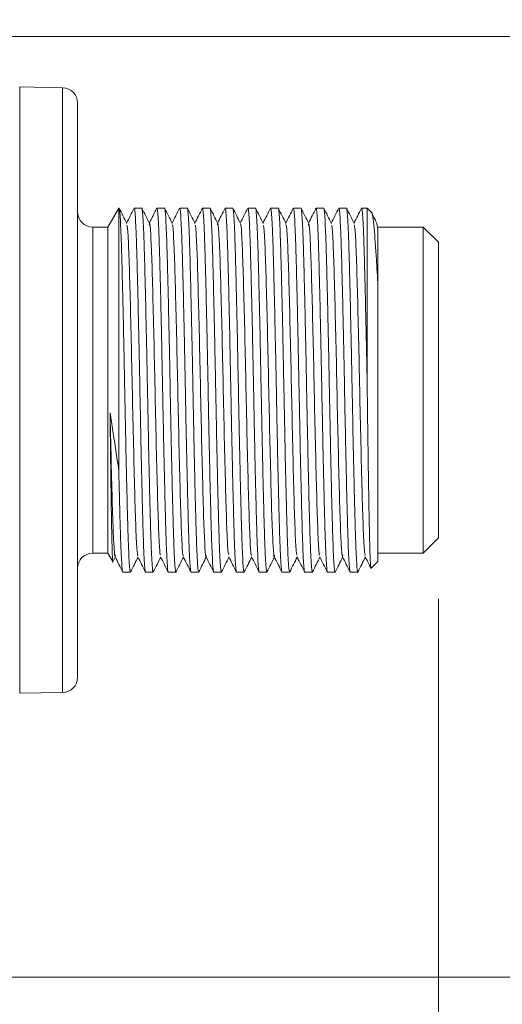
# Model space of a CAD drawing. Header units: millimetres. Extents: x 0 to 420, y 0 to 297.
# Tile 29 of 81: x 142.41 to 150.37, y 149.82 to 166.05. Entities that reach past the tile are written whole.
import ezdxf

# ---------------------------------------------------------------- set-up
doc = ezdxf.new("R2010")
doc.units = ezdxf.units.MM
doc.styles.add('SLDTEXTSTYLE0', font='TXT', dxfattribs={"width": 0.75})
doc.dimstyles.new('SLDDIMSTYLE0', dxfattribs={"dimtxt": 3.5, "dimasz": 3.302, "dimexe": 0, "dimexo": 0.0625, "dimgap": 0.875, "dimtad": 2, "dimdec": 6, "dimlfac": 2, "dimrnd": 1e-09, "dimzin": 12, "dimdsep": 46, "dimtxsty": 'SLDTEXTSTYLE0', "dimsah": 1, "dimcen": 0.09, "dimadec": 0, "dimazin": 3, "dimtfac": 1, "dimtofl": 0, "dimtmove": 0, "dimatfit": 3, "dimfxl": 1, "dimfrac": 2, "dimtolj": 1, "dimtzin": 12, "dimarcsym": 0})
doc.dimstyles.new('SLDDIMSTYLE1', dxfattribs={"dimtxt": 3.5, "dimasz": 3.302, "dimexe": 0, "dimexo": 0.0625, "dimgap": 0.875, "dimtad": 2, "dimlfac": 2, "dimrnd": 1e-09, "dimzin": 4, "dimdsep": 46, "dimtxsty": 'SLDTEXTSTYLE0', "dimsah": 1, "dimcen": 0.09, "dimadec": 0, "dimazin": 1, "dimtfac": 1, "dimtofl": 0, "dimtmove": 0, "dimatfit": 3, "dimfxl": 1, "dimfrac": 2, "dimtolj": 1, "dimtzin": 12, "dimarcsym": 0})

# ---------------------------------------------------------------- blocks, each defined once
blk = doc.blocks.new('_D')
at = {"color": 7, "linetype": 'Continuous', "lineweight": 0}
for p, q in [((149.316, 156.51), (149.316, 132.995)), ((52.907, 151.4), (52.907, 132.995)), ((149.316, 133.995), (52.907, 133.995))]:
    blk.add_line(p, q, dxfattribs=at)
for points in [[(52.907, 133.995), (56.209, 133.487), (56.209, 134.503)], [(149.316, 133.995), (146.014, 134.503), (146.014, 133.487)]]:
    blk.add_solid(points, dxfattribs=at)
at = {"color": 7, "linetype": 'Continuous', "lineweight": 0, "insert": (97.232, 138.507), "char_height": 3.5, "attachment_point": 1, "style": 'SLDTEXTSTYLE0'}
blk.add_mtext('193', dxfattribs=at)
blk = doc.blocks.new('_D_4')
at = {"color": 7, "linetype": 'Continuous', "lineweight": 0}
for p, q in [((158.642, 165.773), (158.642, 176.131)), ((140.304, 165.773), (159.642, 165.773)), ((158.642, 165.773), (158.642, 150.273)), ((140.666, 150.273), (159.642, 150.273))]:
    blk.add_line(p, q, dxfattribs=at)
for points in [[(158.642, 165.773), (158.134, 162.471), (159.15, 162.471)], [(158.642, 150.273), (159.15, 153.575), (158.134, 153.575)]]:
    blk.add_solid(points, dxfattribs=at)
at = {"color": 7, "linetype": 'Continuous', "lineweight": 0, "insert": (154.13, 170.959), "char_height": 3.5, "attachment_point": 1, "rotation": 90, "style": 'SLDTEXTSTYLE0'}
blk.add_mtext('31', dxfattribs=at)
blk = doc.blocks.new('_D_5')
at = {"color": 7, "linetype": 'Continuous', "lineweight": 0}
for p, q in [((127.86, 166.237), (127.86, 184.008)), ((142.166, 166.538), (142.166, 184.008)), ((127.86, 183.008), (142.166, 183.008)), ((142.166, 183.008), (161.196, 183.008))]:
    blk.add_line(p, q, dxfattribs=at)
for points in [[(127.86, 183.008), (131.162, 182.5), (131.162, 183.516)], [(142.166, 183.008), (138.864, 183.516), (138.864, 182.5)]]:
    blk.add_solid(points, dxfattribs=at)
at = {"color": 7, "linetype": 'Continuous', "lineweight": 0, "insert": (149.558, 187.52), "char_height": 3.5, "attachment_point": 1, "style": 'SLDTEXTSTYLE0'}
blk.add_mtext('28.50', dxfattribs=at)

msp = doc.modelspace()

# ---------------------------------------------------------------- linework, layer by layer
at = {"color": 7, "linetype": 'Continuous', "lineweight": 15}
for p, q in [((142.41186485, 164.9434507), (142.41186485, 154.9520284)), ((143.12059388, 164.93107528), (142.41186485, 164.9434507)), ((143.12059388, 154.96439637), (143.12059388, 164.93107528)), ((144.04664144, 162.94773818), (143.86623308, 162.63523848)), ((144.05059025, 162.94773818), (144.04664144, 162.94773818)), ((144.04664144, 158.62734021), (144.04664144, 162.94773818)), ((144.05179724, 162.94707508), (144.05059025, 162.94556261)), ((144.29830715, 162.94107736), (144.29940984, 162.94707508)), ((144.42557797, 162.94773818), (144.30061683, 162.94773818)), ((144.67353329, 162.94236631), (144.67441246, 162.94707508)), ((144.80058059, 162.94773818), (144.67561946, 162.94773818)), ((145.0483869, 162.94156165), (145.04940018, 162.94707508)), ((145.17558322, 162.94773818), (145.05062208, 162.94773818)), ((145.42316601, 162.9403472), (145.42440281, 162.94707508)), ((145.55058584, 162.94773818), (145.4256247, 162.94773818)), ((145.79834745, 162.94128598), (145.79940543, 162.94707508)), ((145.92557356, 162.94773818), (145.80062732, 162.94773818)), ((146.17352888, 162.94233651), (146.17440805, 162.94707508)), ((146.30057618, 162.94773818), (146.17562995, 162.94773818)), ((146.54838249, 162.94152439), (146.54941067, 162.94707508)), ((146.67557881, 162.94773818), (146.55061767, 162.94773818)), ((146.9231616, 162.9402876), (146.9244133, 162.94707508)), ((147.05058143, 162.94773818), (146.92562029, 162.94773818)), ((147.29837284, 162.94148714), (147.29940102, 162.94707508)), ((147.42558405, 162.94773818), (147.30062291, 162.94773818)), ((147.67352447, 162.94229926), (147.67440364, 162.94707508)), ((147.80058667, 162.94773818), (147.67562554, 162.94773818)), ((148.04837808, 162.94148714), (148.04940626, 162.94707508)), ((148.14122722, 162.94773818), (148.05062816, 162.94773818)), ((148.21214184, 162.876831), (148.14122722, 162.94773818)), ((148.14122722, 160.11157037), (148.14122722, 162.94773818)), ((143.86623308, 162.63523848), (143.6162214, 162.63523848)), ((143.86623308, 162.63523848), (143.86623308, 157.26024062)), ((148.31622646, 162.60189713), (148.30286011, 162.68689335)), ((149.0662317, 162.63523848), (148.31622646, 162.63523848)), ((149.31622848, 162.38523425), (149.0662317, 162.63523848)), ((149.0662317, 157.26024062), (149.0662317, 162.63523848)), ((149.31622848, 159.94773955), (149.31622848, 162.38523425)), ((148.31622646, 161.71781869), (148.31622646, 157.12274016)), ((149.31622848, 157.5102374), (149.31622848, 159.94773955)), ((149.0662317, 157.26024062), (149.31622848, 157.5102374)), ((143.6162214, 157.26024062), (143.86623308, 157.26024062)), ((143.86623308, 157.26024062), (143.94641623, 157.1213469)), ((148.31622646, 157.26024062), (149.0662317, 157.26024062)), ((143.95575926, 157.13077933), (143.98809478, 157.19538332)), ((148.2076566, 157.0141703), (148.31622646, 157.12274016)), ((144.11311552, 156.94774092), (144.23807666, 156.94774092)), ((144.24025223, 156.95361943), (144.23929856, 156.94840402)), ((144.48811814, 156.94774092), (144.61307928, 156.94774092)), ((144.61523995, 156.95353002), (144.61430118, 156.94840402)), ((144.86312077, 156.94774092), (144.98808191, 156.94774092)), ((144.9905257, 156.95503504), (144.9893038, 156.94840402)), ((145.23812339, 156.94774092), (145.36308453, 156.94774092)), ((145.3652303, 156.95348532), (145.36429152, 156.94840402)), ((145.61312601, 156.94774092), (145.73808715, 156.94774092)), ((145.74030742, 156.9538653), (145.73929414, 156.94840402)), ((145.98812864, 156.94774092), (146.11307487, 156.94774092)), ((146.11548886, 156.95484132), (146.11429677, 156.94840402)), ((146.36311636, 156.94774092), (146.48807749, 156.94774092)), ((146.49020836, 156.95335121), (146.48929939, 156.94840402)), ((146.73811898, 156.94774092), (146.86308012, 156.94774092)), ((146.8653749, 156.95428253), (146.86430201, 156.94840402)), ((147.1131216, 156.94774092), (147.23808274, 156.94774092)), ((147.24043712, 156.95462526), (147.23930463, 156.94840402)), ((147.48812422, 156.94774092), (147.61308536, 156.94774092)), ((147.61518643, 156.953232), (147.61429236, 156.94840402)), ((147.86312685, 156.94774092), (147.98808798, 156.94774092)), ((147.99045727, 156.95469231), (147.98929498, 156.94840402)), ((142.41186485, 154.9520284), (143.12059388, 154.96439637))]:
    msp.add_line(p, q, dxfattribs=at)
at = {"color": 8, "linetype": 'Continuous', "lineweight": 15}
for p, q in [((143.6162214, 162.63523848), (143.6162214, 159.94773955)), ((143.6162214, 159.94773955), (143.6162214, 157.26024062))]:
    msp.add_line(p, q, dxfattribs=at)
at = {"color": 7, "linetype": 'Continuous', "lineweight": 15}
for centre, start, end in [((143.11622652, 164.68111708), 0, 89), ((143.61622652, 162.88523748), 180.00000357, 270), ((143.61622652, 157.01023748), 90, 179.99999643), ((143.11622652, 155.21435787), 271, 0)]:
    msp.add_arc(centre, 0.25, start, end, dxfattribs=at)
for points, knots in [([(143.36622652, 164.68111708), (143.36622652, 164.68111708), (143.36622652, 164.18239804), (143.36622652, 162.40708655), (143.36622652, 161.20307227), (143.36622652, 158.69240268), (143.36622652, 157.48838841), (143.36622652, 155.71307691), (143.36622652, 155.21435787), (143.36622652, 155.21435787)], [0, 0, 0, 0, 0.25, 0.25, 0.5, 0.5, 0.75, 0.75, 1, 1, 1, 1]), ([(144.17789087, 162.69552858), (144.15702401, 162.73722691), (144.11528922, 162.82062571), (144.07355764, 162.90402554), (144.05269131, 162.94572652)], [0, 0, 0, 0, 0.4999871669, 1, 1, 1, 1]), ([(144.23807666, 156.95230813), (144.23529598, 156.9565752), (144.22924024, 156.96586802), (144.21944375, 157.0829477), (144.2090361, 157.27971757), (144.19884205, 157.55229699), (144.18920811, 157.89511704), (144.17933433, 158.29300094), (144.16897134, 158.74173856), (144.15706164, 159.29193398), (144.14514416, 159.90599078), (144.13340673, 160.51419029), (144.12243269, 161.03184908), (144.11215609, 161.48673956), (144.10195495, 161.90189844), (144.09253574, 162.2579257), (144.08234039, 162.55183467), (144.07204013, 162.76741171), (144.06197335, 162.90768633), (144.05573502, 162.93087343), (144.05272112, 162.94207574)], [0, 0, 0, 0, 0.0468017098, 0.1019244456, 0.1554930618, 0.2106151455, 0.2641853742, 0.3193086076, 0.3728774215, 0.4279990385, 0.5058859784, 0.5702797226, 0.623849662, 0.6789738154, 0.7325439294, 0.7876677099, 0.8412366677, 0.8963585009, 0.9499280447, 1, 1, 1, 1]), ([(144.29833696, 162.94536889), (144.27747046, 162.90367032), (144.23655742, 162.82191169), (144.19564321, 162.74015492), (144.17559609, 162.70009578)], [0, 0, 0, 0, 0.51002051, 1, 1, 1, 1]), ([(144.30061683, 162.94316352), (144.30339571, 162.93889563), (144.30944753, 162.92960105), (144.31927706, 162.81253644), (144.32964497, 162.61575006), (144.33987344, 162.3431838), (144.34949878, 162.00036108), (144.35937298, 161.60247263), (144.36974226, 161.15373773), (144.38162326, 160.6035412), (144.3935537, 159.98948408), (144.40528029, 159.38128254), (144.41627934, 158.86362777), (144.42655809, 158.40872346), (144.43672785, 157.99362474), (144.44617969, 157.63735152), (144.45636472, 157.34435389), (144.46667462, 157.12536475), (144.47703354, 156.99316907), (144.48403939, 156.93734988), (144.48771613, 156.95083378), (144.48811814, 156.95230813)], [0, 0, 0, 0, 0.0462550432, 0.1007337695, 0.1536769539, 0.208154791, 0.2610992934, 0.3155792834, 0.3685216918, 0.4230001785, 0.4999765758, 0.5636189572, 0.6165632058, 0.6710427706, 0.7239877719, 0.7784677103, 0.8314105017, 0.8858888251, 0.9388326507, 0.9933119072, 1, 1, 1, 1]), ([(144.61307928, 156.95230813), (144.61029861, 156.9565752), (144.60424288, 156.96586802), (144.59444628, 157.0829477), (144.58403908, 157.27971757), (144.57384332, 157.55229697), (144.56421567, 157.89511719), (144.55431813, 158.29300081), (144.54395548, 158.74173837), (144.53207151, 159.29193431), (144.5201457, 159.90599034), (144.50840759, 160.51419143), (144.49744182, 161.03184567), (144.48713344, 161.48675309), (144.47696279, 161.90184782), (144.46754346, 162.25811934), (144.45731812, 162.55112691), (144.44704785, 162.77010772), (144.4366595, 162.9022923), (144.42971027, 162.95814866), (144.42598527, 162.94464053), (144.42557797, 162.94316352)], [0, 0, 0, 0, 0.0462550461, 0.100733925, 0.1536768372, 0.2081550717, 0.2610995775, 0.3155789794, 0.3685220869, 0.4229998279, 0.4999770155, 0.5636186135, 0.6165628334, 0.6710431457, 0.7239875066, 0.7784674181, 0.8314106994, 0.8858886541, 0.938832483, 0.9933118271, 1, 1, 1, 1]), ([(144.55320642, 162.69488037), (144.53234061, 162.73658157), (144.49060717, 162.8199876), (144.4488643, 162.90339013), (144.42799196, 162.94509322)], [0, 0, 0, 0, 0.4999781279, 1, 1, 1, 1]), ([(144.6735631, 162.94582338), (144.6526972, 162.90411981), (144.61171311, 162.82220702), (144.5707209, 162.74029645), (144.55059871, 162.70008833)], [0, 0, 0, 0, 0.50912169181, 1, 1, 1, 1]), ([(144.67561946, 162.94316352), (144.6784, 162.93889564), (144.68445544, 162.92960109), (144.69425439, 162.81253632), (144.70465279, 162.61575013), (144.71488126, 162.34318394), (144.72447611, 162.00036079), (144.73438223, 161.60247281), (144.74474309, 161.1537377), (144.7566266, 160.60354121), (144.76855614, 159.98948408), (144.78028295, 159.38128254), (144.79128195, 158.86362777), (144.80156072, 158.40872346), (144.81173047, 157.99362474), (144.82118232, 157.63735152), (144.83136735, 157.34435389), (144.84167724, 157.12536475), (144.85203616, 156.99316907), (144.85904201, 156.93734988), (144.86271875, 156.95083378), (144.86312077, 156.95230813)], [0, 0, 0, 0, 0.0462550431, 0.1007337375, 0.1536769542, 0.2081547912, 0.261099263, 0.315579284, 0.3685216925, 0.4230001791, 0.4999765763, 0.5636189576, 0.6165632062, 0.6710427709, 0.7239877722, 0.7784677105, 0.8314105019, 0.8858888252, 0.9388326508, 0.9933119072, 1, 1, 1, 1]), ([(144.98808191, 156.95230813), (144.98530136, 156.95657521), (144.97924589, 156.96586802), (144.96944705, 157.08294768), (144.95904847, 157.2797177), (144.94882014, 157.55229672), (144.93922534, 157.89511735), (144.92931894, 158.29300079), (144.91895848, 158.74173838), (144.90707452, 159.29193432), (144.89514539, 159.90599028), (144.88341849, 160.51419169), (144.8724188, 161.03184528), (144.86214279, 161.48675331), (144.85196357, 161.90184778), (144.84254656, 162.25811935), (144.83232061, 162.5511269), (144.82205051, 162.77010772), (144.81166211, 162.9022923), (144.80471289, 162.95814866), (144.80098789, 162.94464053), (144.80058059, 162.94316352)], [0, 0, 0, 0, 0.046255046, 0.1007339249, 0.153676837, 0.2081551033, 0.2610995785, 0.3155789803, 0.3685220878, 0.4229998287, 0.4999770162, 0.5636186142, 0.6165628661, 0.6710431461, 0.723987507, 0.7784674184, 0.8314106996, 0.8858886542, 0.9388324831, 0.9933118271, 1, 1, 1, 1]), ([(144.92792592, 162.69545407), (144.90705978, 162.7371553), (144.86532434, 162.82056408), (144.82358347, 162.90396884), (144.80271146, 162.94567437)], [0, 0, 0, 0, 0.4999622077, 1, 1, 1, 1]), ([(145.04841671, 162.94554771), (145.02755051, 162.90384417), (144.98661435, 162.82202843), (144.94567357, 162.74021453), (144.92560134, 162.70010323)], [0, 0, 0, 0, 0.5097251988, 1, 1, 1, 1]), ([(145.05062208, 162.94316352), (145.05340262, 162.93889564), (145.05945806, 162.92960109), (145.06925701, 162.81253632), (145.07965541, 162.61575013), (145.08988389, 162.34318394), (145.09947873, 162.00036079), (145.10938486, 161.60247281), (145.11974572, 161.1537377), (145.13162922, 160.60354121), (145.14355877, 159.98948408), (145.15528556, 159.38128254), (145.16628461, 158.86362777), (145.17656321, 158.40872345), (145.18673355, 157.99362474), (145.19618318, 157.63735151), (145.20637642, 157.34435399), (145.21665528, 157.12536468), (145.22704134, 156.99316906), (145.23399109, 156.93734992), (145.23771609, 156.95083378), (145.23812339, 156.95230813)], [0, 0, 0, 0, 0.0462550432, 0.1007337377, 0.1536769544, 0.2081547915, 0.2610992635, 0.3155792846, 0.3685216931, 0.4230001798, 0.4999765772, 0.5636189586, 0.6165632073, 0.6710427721, 0.7239877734, 0.7784677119, 0.8314105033, 0.8858887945, 0.9388326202, 0.9933118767, 1, 1, 1, 1]), ([(145.36308453, 156.95230813), (145.36030398, 156.95657521), (145.35424852, 156.96586802), (145.34444967, 157.08294768), (145.3340511, 157.2797177), (145.32382276, 157.55229672), (145.31422796, 157.89511735), (145.30432156, 158.29300079), (145.2939611, 158.74173838), (145.28207714, 159.29193432), (145.27014807, 159.90599028), (145.25842096, 160.51419169), (145.2474219, 161.03184528), (145.2371436, 161.48675328), (145.22697283, 161.90184795), (145.21752391, 162.25811909), (145.20732834, 162.55112703), (145.19705869, 162.77010777), (145.18663812, 162.90229222), (145.17971612, 162.95814866), (145.17599058, 162.94464053), (145.17558322, 162.94316352)], [0, 0, 0, 0, 0.046255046, 0.1007339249, 0.1536768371, 0.2081551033, 0.2610995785, 0.3155789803, 0.3685220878, 0.4229998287, 0.4999770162, 0.5636186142, 0.6165628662, 0.6710431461, 0.723987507, 0.7784674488, 0.8314106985, 0.8858886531, 0.9388325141, 0.9933118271, 1, 1, 1, 1]), ([(145.30294344, 162.69543172), (145.28207685, 162.73713013), (145.24034367, 162.82052694), (145.19861048, 162.90392379), (145.17774388, 162.94562221)], [0, 0, 0, 0, 0.50000008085, 1, 1, 1, 1]), ([(145.42321071, 162.94508577), (145.40233849, 162.90338261), (145.36146581, 162.82171808), (145.32060071, 162.74005097), (145.30060396, 162.70008833)], [0, 0, 0, 0, 0.5106642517, 1, 1, 1, 1]), ([(145.4256247, 162.94316352), (145.42840537, 162.93889564), (145.43446107, 162.92960109), (145.44425778, 162.81253629), (145.45466481, 162.61575025), (145.46486071, 162.34318369), (145.4744884, 162.00036095), (145.48438566, 161.60247279), (145.49474871, 161.1537377), (145.50663222, 160.60354121), (145.51855851, 159.98948402), (145.53029631, 159.3812828), (145.54126207, 158.86362738), (145.55157071, 158.40872364), (145.56174111, 157.99362487), (145.57116047, 157.63735126), (145.58138597, 157.34435412), (145.59165608, 157.12536466), (145.60204449, 156.99316907), (145.6089937, 156.93734992), (145.61271871, 156.95083378), (145.61312601, 156.95230813)], [0, 0, 0, 0, 0.0462550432, 0.1007337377, 0.1536769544, 0.2081547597, 0.2610992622, 0.3155792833, 0.3685216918, 0.4230001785, 0.4999765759, 0.5636189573, 0.6165631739, 0.6710427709, 0.7239877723, 0.7784676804, 0.8314105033, 0.8858887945, 0.9388326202, 0.9933118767, 1, 1, 1, 1]), ([(145.73808715, 156.95230813), (145.73530826, 156.95657522), (145.72925642, 156.96586806), (145.719427, 157.08294755), (145.70905892, 157.27971777), (145.69883059, 157.55229686), (145.68920529, 157.89511705), (145.67933082, 158.29300097), (145.66896193, 158.74173835), (145.65708047, 159.29193433), (145.64515051, 159.90599028), (145.63342361, 160.51419169), (145.62242455, 161.03184528), (145.61214606, 161.48675328), (145.60197605, 161.90184795), (145.59252424, 162.25811908), (145.58233936, 162.55112713), (145.57202931, 162.77010763), (145.56167045, 162.9022923), (145.55466458, 162.95814871), (145.55098786, 162.94464053), (145.55058584, 162.94316352)], [0, 0, 0, 0, 0.046255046, 0.1007339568, 0.1536768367, 0.208155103, 0.2610996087, 0.3155789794, 0.3685220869, 0.4229998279, 0.4999770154, 0.5636186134, 0.6165628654, 0.6710431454, 0.7239875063, 0.7784674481, 0.8314106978, 0.8858886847, 0.9388325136, 0.9933118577, 1, 1, 1, 1]), ([(145.67816958, 162.69494743), (145.65730277, 162.73664814), (145.61556829, 162.82005129), (145.5738364, 162.90345671), (145.55297002, 162.94516028)], [0, 0, 0, 0, 0.4999896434, 1, 1, 1, 1]), ([(145.79837725, 162.9454434), (145.77751129, 162.90374458), (145.73658641, 162.82195972), (145.6956542, 162.74017953), (145.67559168, 162.70009578)], [0, 0, 0, 0, 0.5098599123, 1, 1, 1, 1]), ([(145.80062732, 162.94316352), (145.803408, 162.93889564), (145.80946372, 162.92960109), (145.81926027, 162.81253629), (145.82966791, 162.61575026), (145.83986148, 162.34318366), (145.84949779, 162.00036113), (145.8593625, 161.60247244), (145.86975834, 161.15373792), (145.88163191, 160.60354116), (145.8935626, 159.98948405), (145.90529666, 159.38128276), (145.91627133, 158.8636276), (145.92654804, 158.40872329), (145.93674893, 157.99362504), (145.9461683, 157.63735137), (145.95636328, 157.34435391), (145.96666537, 157.12536475), (145.9770452, 156.99316905), (145.98399636, 156.93734992), (145.98772134, 156.95083378), (145.98812864, 156.95230813)], [0, 0, 0, 0, 0.0462550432, 0.1007337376, 0.1536769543, 0.2081547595, 0.2610992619, 0.3155792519, 0.3685216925, 0.4230001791, 0.4999765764, 0.5636189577, 0.6165631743, 0.671042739, 0.7239877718, 0.7784676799, 0.8314104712, 0.8858887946, 0.9388326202, 0.9933118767, 1, 1, 1, 1]), ([(146.11307487, 156.95230813), (146.11030218, 156.95657522), (146.10426384, 156.96586808), (146.0944283, 157.08294755), (146.0840619, 157.27971777), (146.07383314, 157.55229686), (146.06420785, 157.89511705), (146.05433375, 158.29300097), (146.0439634, 158.74173833), (146.03208833, 159.29193452), (146.02012663, 159.90598986), (146.00843153, 160.51419189), (145.99742582, 161.03184525), (145.98714906, 161.48675329), (145.97697849, 161.90184795), (145.9675272, 162.25811908), (145.95734083, 162.55112714), (145.9470363, 162.77010762), (145.93665714, 162.90229233), (145.92970581, 162.95814866), (145.92598085, 162.94464053), (145.92557356, 162.94316352)], [0, 0, 0, 0, 0.0462550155, 0.1007339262, 0.1536768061, 0.2081550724, 0.2610995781, 0.3155789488, 0.3685220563, 0.4229997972, 0.4999770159, 0.563618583, 0.6165628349, 0.6710431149, 0.7239874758, 0.7784674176, 0.8314106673, 0.8858886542, 0.9388324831, 0.9933118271, 1, 1, 1, 1]), ([(146.05290398, 162.69549877), (146.03203833, 162.73720276), (145.99030583, 162.82061312), (145.94856203, 162.90401629), (145.92768953, 162.94571907)], [0, 0, 0, 0, 0.4999856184, 1, 1, 1, 1]), ([(146.17355869, 162.94581593), (146.15269227, 162.90411262), (146.11171013, 162.82220631), (146.07072594, 162.74029918), (146.0506092, 162.70009578)], [0, 0, 0, 0, 0.5091587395, 1, 1, 1, 1]), ([(146.17562995, 162.94316352), (146.17840263, 162.93889562), (146.18444096, 162.92960103), (146.19427659, 162.81253644), (146.20464282, 162.61575006), (146.21487172, 162.3431838), (146.22449705, 162.00036108), (146.23437088, 161.60247263), (146.24474163, 161.15373775), (146.25661624, 160.603541), (146.26857842, 159.9894845), (146.2802732, 159.38128234), (146.29127891, 158.86362779), (146.30155595, 158.40872345), (146.31172616, 157.99362474), (146.32117788, 157.63735152), (146.33136294, 157.34435389), (146.34167283, 157.12536475), (146.35203175, 156.99316907), (146.3590376, 156.93734988), (146.36271434, 156.95083378), (146.36311636, 156.95230813)], [0, 0, 0, 0, 0.046255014, 0.100733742, 0.153676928, 0.2081547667, 0.2610992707, 0.3155792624, 0.3685216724, 0.4230001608, 0.4999765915, 0.5636189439, 0.6165631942, 0.6710427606, 0.7239877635, 0.7784677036, 0.8314104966, 0.8858888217, 0.9388326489, 0.993311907, 1, 1, 1, 1]), ([(146.48807749, 156.95230813), (146.48529681, 156.9565752), (146.47924107, 156.96586802), (146.46944462, 157.0829477), (146.45903681, 157.27971757), (146.44884338, 157.552297), (146.43920712, 157.89511701), (146.42934213, 158.29300115), (146.41894673, 158.74173816), (146.40707251, 159.29193436), (146.39514323, 159.90599033), (146.3834059, 160.51419143), (146.37244013, 161.03184567), (146.36213116, 161.48675309), (146.35196285, 161.90184784), (146.34253461, 162.2581192), (146.33234214, 162.55112712), (146.32203926, 162.77010763), (146.31165966, 162.90229232), (146.30470843, 162.95814866), (146.30098348, 162.94464053), (146.30057618, 162.94316352)], [0, 0, 0, 0, 0.046255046, 0.1007339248, 0.153676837, 0.2081550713, 0.261099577, 0.3155789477, 0.3685220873, 0.4229998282, 0.4999770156, 0.5636186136, 0.6165628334, 0.6710431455, 0.7239875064, 0.7784674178, 0.8314106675, 0.8858886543, 0.9388324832, 0.9933118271, 1, 1, 1, 1]), ([(146.42799601, 162.69530506), (146.40713516, 162.73700131), (146.36541157, 162.82039757), (146.32367872, 162.90379001), (146.30281136, 162.9454881)], [0, 0, 0, 0, 0.4999774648, 1, 1, 1, 1]), ([(146.5484123, 162.94553281), (146.52754663, 162.90382899), (146.48661346, 162.82201666), (146.44566964, 162.74020931), (146.42559693, 162.70010323)], [0, 0, 0, 0, 0.5097497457, 1, 1, 1, 1]), ([(146.55061767, 162.94316352), (146.55339652, 162.93889563), (146.55944826, 162.92960105), (146.5692784, 162.81253645), (146.57964395, 162.61575003), (146.58988133, 162.34318395), (146.59947381, 162.00036079), (146.60938058, 161.60247281), (146.61974127, 161.1537377), (146.63162483, 160.60354121), (146.64355435, 159.98948408), (146.65528116, 159.38128254), (146.66628017, 158.86362777), (146.67655893, 158.40872346), (146.68672868, 157.99362474), (146.69618053, 157.63735152), (146.70636556, 157.34435389), (146.71667545, 157.12536475), (146.72703437, 156.99316907), (146.73404022, 156.93734988), (146.73771696, 156.95083378), (146.73811898, 156.95230813)], [0, 0, 0, 0, 0.0462550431, 0.1007337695, 0.1536769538, 0.2081547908, 0.2610992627, 0.3155792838, 0.3685216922, 0.4230001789, 0.4999765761, 0.5636189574, 0.6165632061, 0.6710427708, 0.7239877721, 0.7784677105, 0.8314105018, 0.8858888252, 0.9388326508, 0.9933119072, 1, 1, 1, 1]), ([(146.86308012, 156.95230813), (146.86029945, 156.9565752), (146.85424372, 156.96586802), (146.84444711, 157.0829477), (146.83403992, 157.27971757), (146.82384416, 157.55229697), (146.81421651, 157.89511719), (146.80431897, 158.29300081), (146.79395632, 158.74173837), (146.78207235, 159.29193431), (146.77014653, 159.90599034), (146.75840842, 160.51419143), (146.74744265, 161.03184567), (146.73713428, 161.48675309), (146.72696363, 161.90184782), (146.71754429, 162.25811934), (146.70731896, 162.55112691), (146.69704868, 162.77010772), (146.68666033, 162.9022923), (146.6797111, 162.95814866), (146.6759861, 162.94464053), (146.67557881, 162.94316352)], [0, 0, 0, 0, 0.0462550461, 0.100733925, 0.1536768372, 0.2081550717, 0.2610995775, 0.3155789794, 0.3685220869, 0.4229998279, 0.4999770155, 0.5636186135, 0.6165628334, 0.6710431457, 0.7239875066, 0.7784674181, 0.8314106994, 0.8858886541, 0.938832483, 0.9933118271, 1, 1, 1, 1]), ([(146.80313275, 162.69502939), (146.78226593, 162.73673011), (146.74053139, 162.82013337), (146.69879956, 162.90353868), (146.67793319, 162.94524223)], [0, 0, 0, 0, 0.4999892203, 1, 1, 1, 1]), ([(146.9231914, 162.94506342), (146.90232595, 162.90335935), (146.86146854, 162.82169704), (146.82059796, 162.74004268), (146.80059955, 162.70008833)], [0, 0, 0, 0, 0.5106893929, 1, 1, 1, 1]), ([(146.92562029, 162.94316352), (146.92840084, 162.93889564), (146.93445627, 162.92960109), (146.94425522, 162.81253632), (146.95465363, 162.61575013), (146.9648821, 162.34318394), (146.97447694, 162.00036079), (146.98438307, 161.60247281), (146.99474393, 161.1537377), (147.00662744, 160.60354121), (147.01855698, 159.98948408), (147.03028377, 159.38128254), (147.04128282, 158.86362777), (147.05156143, 158.40872345), (147.06173177, 157.99362474), (147.07118139, 157.63735151), (147.08137463, 157.34435399), (147.0916535, 157.12536468), (147.10203956, 156.99316906), (147.1089893, 156.93734992), (147.1127143, 156.95083378), (147.1131216, 156.95230813)], [0, 0, 0, 0, 0.0462550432, 0.1007337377, 0.1536769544, 0.2081547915, 0.2610992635, 0.3155792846, 0.3685216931, 0.4230001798, 0.4999765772, 0.5636189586, 0.6165632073, 0.6710427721, 0.7239877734, 0.7784677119, 0.8314105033, 0.8858887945, 0.9388326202, 0.9933118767, 1, 1, 1, 1]), ([(147.23808274, 156.95230813), (147.23530219, 156.95657521), (147.22924673, 156.96586802), (147.21944788, 157.08294768), (147.20904931, 157.2797177), (147.19882098, 157.55229672), (147.18922618, 157.89511735), (147.17931977, 158.29300079), (147.16895931, 158.74173838), (147.15707535, 159.29193432), (147.14514628, 159.90599028), (147.13341917, 160.51419169), (147.12242012, 161.03184528), (147.11214178, 161.48675328), (147.10197118, 161.90184795), (147.09252159, 162.25811909), (147.0823285, 162.55112704), (147.07204948, 162.7701077), (147.06166348, 162.90229231), (147.05471371, 162.95814866), (147.05098873, 162.94464053), (147.05058143, 162.94316352)], [0, 0, 0, 0, 0.0462550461, 0.100733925, 0.1536768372, 0.2081551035, 0.2610995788, 0.3155789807, 0.3685220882, 0.4229998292, 0.4999770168, 0.5636186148, 0.6165628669, 0.6710431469, 0.7239875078, 0.7784674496, 0.8314106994, 0.8858886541, 0.938832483, 0.9933118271, 1, 1, 1, 1]), ([(147.17788205, 162.69554348), (147.15701589, 162.73724474), (147.11528037, 162.82065368), (147.07353959, 162.90405827), (147.05266759, 162.94576378)], [0, 0, 0, 0, 0.4999615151, 1, 1, 1, 1]), ([(147.29840264, 162.94551791), (147.27754215, 162.90381887), (147.23661514, 162.82200793), (147.19567508, 162.74020417), (147.17560217, 162.70009578)], [0, 0, 0, 0, 0.5097000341, 1, 1, 1, 1]), ([(147.30062291, 162.94316352), (147.30340346, 162.93889564), (147.3094589, 162.92960109), (147.31925784, 162.81253632), (147.32965625, 162.61575013), (147.33988472, 162.34318394), (147.34947955, 162.00036079), (147.35938573, 161.60247281), (147.36974642, 161.1537377), (147.38163064, 160.60354122), (147.39355668, 159.98948402), (147.40529453, 159.3812828), (147.41626028, 158.86362738), (147.42656893, 158.40872364), (147.43673932, 157.99362487), (147.44615869, 157.63735126), (147.45638418, 157.34435412), (147.46665429, 157.12536466), (147.4770427, 156.99316907), (147.48399191, 156.93734992), (147.48771693, 156.95083378), (147.48812422, 156.95230813)], [0, 0, 0, 0, 0.0462550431, 0.1007337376, 0.1536769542, 0.2081547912, 0.2610992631, 0.3155792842, 0.3685216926, 0.4230001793, 0.4999765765, 0.5636189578, 0.6165631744, 0.6710427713, 0.7239877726, 0.7784676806, 0.8314105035, 0.8858887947, 0.9388326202, 0.9933118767, 1, 1, 1, 1]), ([(147.61308536, 156.95230813), (147.61030481, 156.95657521), (147.60424935, 156.96586802), (147.59445051, 157.08294768), (147.58405193, 157.2797177), (147.5738236, 157.55229672), (147.5642288, 157.89511735), (147.5543224, 158.29300079), (147.54396194, 158.74173838), (147.53207797, 159.29193432), (147.52014891, 159.90599028), (147.50842178, 160.51419169), (147.49742277, 161.03184528), (147.48714427, 161.48675328), (147.47697426, 161.90184795), (147.46752245, 162.25811908), (147.45733757, 162.55112713), (147.44702752, 162.77010763), (147.43666866, 162.9022923), (147.42966279, 162.95814871), (147.42598607, 162.94464053), (147.42558405, 162.94316352)], [0, 0, 0, 0, 0.046255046, 0.1007339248, 0.153676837, 0.2081551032, 0.2610995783, 0.3155789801, 0.3685220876, 0.4229998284, 0.4999770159, 0.5636186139, 0.6165628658, 0.6710431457, 0.7239875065, 0.7784674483, 0.831410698, 0.8858886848, 0.9388325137, 0.9933118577, 1, 1, 1, 1]), ([(147.55307839, 162.6951486), (147.5322106, 162.73684381), (147.49047521, 162.82023387), (147.44875416, 162.90363251), (147.42789373, 162.94533164)], [0, 0, 0, 0, 0.5000022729, 1, 1, 1, 1]), ([(147.67355427, 162.94580103), (147.65268838, 162.90409745), (147.61170925, 162.82219459), (147.57072201, 162.74029397), (147.55060479, 162.70009578)], [0, 0, 0, 0, 0.50918337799, 1, 1, 1, 1]), ([(147.67562554, 162.94316352), (147.6784062, 162.93889564), (147.68446191, 162.92960109), (147.69425861, 162.81253629), (147.70466564, 162.61575025), (147.71486154, 162.34318369), (147.72448923, 162.00036095), (147.7343865, 161.60247279), (147.74474955, 161.1537377), (147.75663306, 160.60354121), (147.76855935, 159.98948402), (147.78029714, 159.3812828), (147.79126291, 158.86362738), (147.80157155, 158.40872364), (147.81174194, 157.99362487), (147.82116131, 157.63735126), (147.8313868, 157.34435412), (147.84165692, 157.12536466), (147.85204532, 156.99316907), (147.85899453, 156.93734992), (147.86271955, 156.95083378), (147.86312685, 156.95230813)], [0, 0, 0, 0, 0.0462550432, 0.1007337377, 0.1536769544, 0.2081547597, 0.2610992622, 0.3155792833, 0.3685216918, 0.4230001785, 0.4999765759, 0.5636189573, 0.6165631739, 0.6710427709, 0.7239877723, 0.7784676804, 0.8314105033, 0.8858887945, 0.9388326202, 0.9933118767, 1, 1, 1, 1]), ([(147.98808798, 156.95230813), (147.9853091, 156.95657522), (147.97925726, 156.96586806), (147.96942784, 157.08294755), (147.95905975, 157.27971777), (147.94883145, 157.55229686), (147.93920604, 157.89511705), (147.92933197, 158.29300097), (147.91896161, 158.74173833), (147.90708654, 159.29193452), (147.89512484, 159.90598986), (147.88342974, 160.51419189), (147.87242403, 161.03184525), (147.86214725, 161.48675329), (147.85197679, 161.90184795), (147.8425251, 162.25811908), (147.83234019, 162.55112713), (147.82203015, 162.77010763), (147.81167129, 162.9022923), (147.80466541, 162.95814871), (147.80098869, 162.94464053), (147.80058667, 162.94316352)], [0, 0, 0, 0, 0.046255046, 0.1007339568, 0.1536768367, 0.2081551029, 0.2610996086, 0.3155789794, 0.3685220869, 0.4229998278, 0.4999770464, 0.5636186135, 0.6165628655, 0.6710431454, 0.7239875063, 0.7784674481, 0.8314106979, 0.8858886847, 0.9388325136, 0.9933118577, 1, 1, 1, 1]), ([(147.92809591, 162.69511879), (147.90722883, 162.73681693), (147.86549275, 162.82021707), (147.82376246, 162.90362053), (147.80289635, 162.94532419)], [0, 0, 0, 0, 0.4999768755, 1, 1, 1, 1]), ([(148.04840789, 162.94551791), (148.02754142, 162.90381448), (147.98660868, 162.82200686), (147.94567443, 162.74019973), (147.92560742, 162.70009578)], [0, 0, 0, 0, 0.5097743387, 1, 1, 1, 1]), ([(148.05062816, 162.94316352), (148.05340084, 162.93889562), (148.05943917, 162.92960102), (148.06927481, 162.81253647), (148.07964103, 162.61574995), (148.08986993, 162.3431842), (148.09949526, 162.00035962), (148.10936909, 161.60247821), (148.11973987, 161.15371735), (148.1304994, 160.65528187), (148.13754461, 160.29821377), (148.14122722, 160.11157037)], [0, 0, 0, 0, 0.0958329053, 0.2087040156, 0.3183937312, 0.4312629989, 0.5409554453, 0.6538291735, 0.7635172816, 0.8763878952, 1, 1, 1, 1]), ([(148.31622646, 161.71781869), (148.30817329, 161.87197271), (148.28709974, 162.27536344), (148.25041675, 162.69517343), (148.2236594, 162.91537901), (148.21030398, 162.87572429), (148.20993647, 162.87463308)], [0, 0, 0, 0, 0.2336803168, 0.6114953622, 0.9893092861, 1, 1, 1, 1]), ([(148.30286011, 162.69558073), (148.28199453, 162.73728485), (148.25415146, 162.79293488), (148.22630303, 162.84858097), (148.2193242, 162.86252589)], [0, 0, 0, 0, 0.7493997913, 1, 1, 1, 1]), ([(144.36059401, 157.21602143), (144.3551957, 157.24055768), (144.34350114, 157.29371154), (144.32444764, 157.70534291), (144.30655034, 158.33673827), (144.28655328, 159.13498858), (144.26803062, 160.01634777), (144.24903588, 160.89023564), (144.22929114, 161.66970375), (144.21133796, 162.26795355), (144.19309115, 162.62951903), (144.18243559, 162.65682798), (144.17801008, 162.66817004)], [0, 0, 0, 0, 0.0901982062, 0.1953999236, 0.2984118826, 0.4037091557, 0.5074084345, 0.6116629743, 0.716737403, 0.8197956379, 0.9251568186, 1, 1, 1, 1]), ([(144.73535821, 157.23440201), (144.73202238, 157.23654229), (144.7224804, 157.24266446), (144.70537711, 157.55616295), (144.68720203, 158.11879041), (144.66780346, 158.87780386), (144.64836257, 159.74166444), (144.63022441, 160.62889056), (144.61010825, 161.44218191), (144.59208763, 162.1134067), (144.57247057, 162.54430908), (144.55787903, 162.73147678), (144.5499398, 162.6795008), (144.54824433, 162.66840101)], [0, 0, 0, 0, 0.0552992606, 0.1581809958, 0.2590073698, 0.3612378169, 0.4634677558, 0.5642944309, 0.6671759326, 0.7678677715, 0.870283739, 0.972298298, 1, 1, 1, 1]), ([(145.11082277, 157.2259605), (145.10926133, 157.2211462), (145.10150457, 157.1972302), (145.08651942, 157.43235412), (145.06755311, 157.91858452), (145.04902265, 158.6310682), (145.02902904, 159.46837205), (145.01112579, 160.35909529), (144.99121314, 161.20383659), (144.97248482, 161.92856478), (144.95372982, 162.43473579), (144.93820398, 162.68774989), (144.92998377, 162.66966982), (144.92797062, 162.66524197)], [0, 0, 0, 0, 0.0264747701, 0.1315186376, 0.2357424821, 0.33941219, 0.4446789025, 0.5476607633, 0.652832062, 0.7567753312, 0.8607186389, 0.9658896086, 1, 1, 1, 1]), ([(145.49050436, 157.22196699), (145.48924771, 157.21278193), (145.48170241, 157.1576317), (145.46781468, 157.32917203), (145.44801167, 157.73856838), (145.43009486, 158.39578034), (145.41000579, 159.20018814), (145.39169742, 160.08516845), (145.37248835, 160.95424027), (145.35287313, 161.72371029), (145.33485435, 162.30451258), (145.31710821, 162.64189876), (145.30697858, 162.65791172), (145.30306265, 162.66410203)], [0, 0, 0, 0, 0.0202963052, 0.1218658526, 0.2242339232, 0.3246372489, 0.4272848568, 0.5280916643, 0.6299056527, 0.7321191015, 0.8326120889, 0.9352909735, 1, 1, 1, 1]), ([(145.86050019, 157.23198057), (145.85663288, 157.23815978), (145.84655047, 157.25426953), (145.82885746, 157.59106215), (145.81083758, 158.17174097), (145.79122843, 158.94124593), (145.77199613, 159.81030689), (145.75368559, 160.69528342), (145.73362783, 161.49970335), (145.71567702, 162.15686853), (145.69588963, 162.56646762), (145.68194339, 162.73791751), (145.6743794, 162.68229812), (145.67308829, 162.6728043)], [0, 0, 0, 0, 0.0639045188, 0.1666048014, 0.2671193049, 0.3693540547, 0.4711892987, 0.5720162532, 0.6746852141, 0.7751101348, 0.8774995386, 0.9790900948, 1, 1, 1, 1]), ([(146.23544321, 157.23006577), (146.23352883, 157.22596289), (146.22541233, 157.20856767), (146.20995098, 157.46107158), (146.19124028, 157.96681924), (146.17247627, 158.69165914), (146.15257274, 159.53636972), (146.13466897, 160.42710243), (146.11466835, 161.26439867), (146.09616619, 161.97690259), (146.07718334, 162.46306028), (146.06224326, 162.69812981), (146.05447115, 162.67434373), (146.05291888, 162.6695931)], [0, 0, 0, 0, 0.0325246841, 0.1378966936, 0.242038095, 0.3461800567, 0.4515523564, 0.5547310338, 0.6601989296, 0.7640667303, 0.8684897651, 0.97373439, 1, 1, 1, 1]), ([(146.61551223, 157.22731651), (146.61379623, 157.21609565), (146.60581875, 157.163931), (146.59125299, 157.35111695), (146.57162128, 157.78208654), (146.55360409, 158.45328755), (146.533488, 159.26658676), (146.51534715, 160.15380783), (146.49591596, 161.01768496), (146.4764824, 161.7766348), (146.45834741, 162.33948316), (146.44113107, 162.65378078), (146.43152301, 162.65965077), (146.42811522, 162.66173274)], [0, 0, 0, 0, 0.0279157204, 0.129777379, 0.2320397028, 0.3325798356, 0.4353077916, 0.5359823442, 0.6380597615, 0.7401361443, 0.8408112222, 0.9435389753, 1, 1, 1, 1]), ([(146.98565707, 157.22751767), (146.98123934, 157.23884769), (146.97058284, 157.26617809), (146.95237946, 157.62755097), (146.93442364, 158.2257613), (146.91465801, 159.00523789), (146.89566074, 159.87912618), (146.87716877, 160.76048615), (146.85714167, 161.5587507), (146.83924462, 162.19009892), (146.82024495, 162.60133582), (146.8085587, 162.65445406), (146.80317745, 162.67891378)], [0, 0, 0, 0, 0.074655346, 0.1800845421, 0.2832087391, 0.3883510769, 0.4926729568, 0.59644006, 0.7018053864, 0.8048838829, 0.9101535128, 1, 1, 1, 1]), ([(147.36052558, 157.23308326), (147.35810253, 157.23001311), (147.34948098, 157.21908913), (147.33340959, 157.49095284), (147.31492242, 158.01634436), (147.29592368, 158.75293618), (147.27615868, 159.60465011), (147.25820188, 160.49468843), (147.23814539, 161.32466779), (147.2198364, 162.02268517), (147.2005967, 162.49521464), (147.1846484, 162.71793018), (147.17577016, 162.67475392), (147.17309878, 162.66176254)], [0, 0, 0, 0, 0.0401204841, 0.1427541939, 0.2438307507, 0.345447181, 0.4478633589, 0.5483140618, 0.6510105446, 0.7518641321, 0.853725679, 0.9559872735, 1, 1, 1, 1]), ([(147.74049029, 157.23109395), (147.73832306, 157.2186902), (147.72993438, 157.17067905), (147.71467142, 157.37487371), (147.69523347, 157.82682485), (147.67709435, 158.51164958), (147.65697874, 159.33347085), (147.63895724, 160.22237904), (147.61934329, 161.08046651), (147.60013169, 161.82846398), (147.58183255, 162.37282192), (147.56517204, 162.66517455), (147.55608288, 162.66210779), (147.55318269, 162.66112924)], [0, 0, 0, 0, 0.0355777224, 0.1377104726, 0.2398430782, 0.3405732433, 0.443356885, 0.5439526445, 0.6462702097, 0.7481882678, 0.8490970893, 0.9518495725, 1, 1, 1, 1]), ([(148.11078415, 157.2214976), (148.10582288, 157.23904946), (148.09458901, 157.27879239), (148.07589979, 157.66562316), (148.0579898, 158.28078324), (148.03810837, 159.06982307), (148.01935072, 159.94774007), (148.00059274, 160.82564131), (147.9807112, 161.61473326), (147.96280277, 162.22971415), (147.9442004, 162.61525569), (147.93305809, 162.65497828), (147.92818532, 162.67234982)], [0, 0, 0, 0, 0.0832769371, 0.1885651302, 0.2915673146, 0.3967591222, 0.5007231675, 0.6046863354, 0.7098789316, 0.8128811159, 0.9181689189, 1, 1, 1, 1]), ([(148.31622716, 162.60189345), (148.31622716, 162.56967965), (148.31622716, 162.52634068), (148.31622716, 162.41772081), (148.31622716, 162.35214929), (148.31622716, 162.20291495), (148.31622716, 162.11890165), (148.31622716, 161.93199102), (148.31622716, 161.82858393), (148.31622716, 161.7178194)], [0, 0, 0, 0, 0.25, 0.25, 0.5, 0.5, 0.75, 0.75, 1, 1, 1, 1]), ([(148.14122722, 160.11157037), (148.14192136, 160.05696759), (148.14515372, 159.80270303), (148.15061797, 159.38257626), (148.15791454, 158.86918677), (148.16478607, 158.42007884), (148.17159942, 158.01163517), (148.17789385, 157.66272167), (148.18475839, 157.37838749), (148.19163542, 157.16928819), (148.19860064, 157.04772101), (148.20318769, 156.99859537), (148.20561019, 157.01459286), (148.20582375, 157.01600314)], [0, 0, 0, 0, 0.0340034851, 0.1583414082, 0.261130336, 0.3668992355, 0.4696883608, 0.5754641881, 0.6779753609, 0.7835091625, 0.8852205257, 0.9898814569, 1, 1, 1, 1]), ([(143.90230879, 159.57163424), (143.91753841, 159.47378922), (143.94952668, 159.26827559), (143.99797487, 158.95086162), (144.03034982, 158.73564225), (144.04664144, 158.62734021)], [0, 0, 0, 0, 0.3110370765, 0.6533021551, 1, 1, 1, 1]), ([(143.99083659, 157.23437966), (143.98808628, 157.22091302), (143.97912472, 157.17703356), (143.96309653, 157.40002672), (143.94388099, 157.87292705), (143.92556271, 158.57051289), (143.91093537, 159.17722231), (143.90344255, 159.51979843), (143.90230879, 159.57163424)], [0, 0, 0, 0, 0.0960841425, 0.3130789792, 0.529224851, 0.7432319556, 0.9611479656, 1, 1, 1, 1]), ([(143.94970939, 157.13381172), (143.94932671, 157.12796063), (143.94532812, 157.06682287), (143.93790217, 157.25721154), (143.9265654, 157.71242721), (143.91632645, 158.44420898), (143.90772265, 159.11127345), (143.90320474, 159.49544842), (143.90230879, 159.57163424)], [0, 0, 0, 0, 0.0246662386, 0.2577362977, 0.4872493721, 0.7167059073, 0.9438198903, 1, 1, 1, 1]), ([(144.04664144, 158.62734021), (144.05071817, 158.45276771), (144.05818618, 158.13297484), (144.06835485, 157.73683099), (144.07825072, 157.42520555), (144.08862401, 157.18215574), (144.09891728, 157.02433545), (144.10712541, 156.9477448), (144.11170659, 156.95597564), (144.11311552, 156.95850701)], [0, 0, 0, 0, 0.1793030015, 0.3284584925, 0.4819419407, 0.6311015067, 0.7845865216, 0.9337501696, 1, 1, 1, 1]), ([(143.9858, 157.19998778), (144.00666664, 157.1582843), (144.04840012, 157.07487694), (144.09013301, 156.99147076), (144.11099956, 156.94976748)], [0, 0, 0, 0, 0.4999976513, 1, 1, 1, 1]), ([(144.24022243, 156.94982708), (144.2610951, 156.99152981), (144.30205984, 157.07337561), (144.34301167, 157.15522904), (144.3630974, 157.19537587)], [0, 0, 0, 0, 0.5095279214, 1, 1, 1, 1]), ([(144.36063871, 157.20029325), (144.38150579, 157.1585951), (144.4232419, 157.0751949), (144.46497216, 156.9917915), (144.48583827, 156.95008785)], [0, 0, 0, 0, 0.4999766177, 1, 1, 1, 1]), ([(144.61521015, 156.94979728), (144.63607661, 156.99149823), (144.67703912, 157.07336049), (144.7180032, 157.15522225), (144.73810003, 157.19538332)], [0, 0, 0, 0, 0.5094037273, 1, 1, 1, 1]), ([(144.73547742, 157.20063598), (144.7563442, 157.1589378), (144.79807852, 157.07553994), (144.83981057, 156.99213917), (144.86067698, 156.95043803)], [0, 0, 0, 0, 0.499990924, 1, 1, 1, 1]), ([(144.99048099, 156.95034862), (145.01134643, 156.99205268), (145.05221374, 157.07373474), (145.0930943, 157.15540909), (145.11310265, 157.19538332)], [0, 0, 0, 0, 0.510565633, 1, 1, 1, 1]), ([(145.11085257, 157.19988347), (145.13171945, 157.1581851), (145.17345436, 157.07478607), (145.21518582, 156.99138647), (145.23605213, 156.94968552)], [0, 0, 0, 0, 0.4999862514, 1, 1, 1, 1]), ([(145.36520049, 156.94978238), (145.38607264, 156.99148535), (145.42704425, 157.07334747), (145.46800911, 157.15521437), (145.48810527, 157.19537587)], [0, 0, 0, 0, 0.50942939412, 1, 1, 1, 1]), ([(145.48578069, 157.20001013), (145.50665329, 157.15830715), (145.54839768, 157.07490281), (145.59012959, 156.99149362), (145.61099515, 156.94978983)], [0, 0, 0, 0, 0.5000097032, 1, 1, 1, 1]), ([(145.74027762, 156.94990904), (145.76113707, 156.99161107), (145.80206798, 157.0734398), (145.84302408, 157.15525553), (145.86310789, 157.19537587)], [0, 0, 0, 0, 0.5096256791, 1, 1, 1, 1]), ([(145.8606194, 157.20033795), (145.88148623, 157.15863721), (145.92322083, 157.07523382), (145.9649526, 156.99182864), (145.98581896, 156.95012511)], [0, 0, 0, 0, 0.4999886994, 1, 1, 1, 1]), ([(146.11544416, 156.95027412), (146.13631637, 156.99197725), (146.17720886, 157.07368135), (146.21809389, 157.15538837), (146.23811052, 157.19539077)], [0, 0, 0, 0, 0.5104165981, 1, 1, 1, 1]), ([(146.23548791, 157.20061363), (146.25635469, 157.15891545), (146.29808901, 157.07551759), (146.33982106, 156.99211682), (146.36068747, 156.95041568)], [0, 0, 0, 0, 0.4999909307, 1, 1, 1, 1]), ([(146.49017856, 156.94973023), (146.51105097, 156.99143553), (146.55202908, 157.07331417), (146.59299736, 157.15519933), (146.61309824, 157.19537587)], [0, 0, 0, 0, 0.5093550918, 1, 1, 1, 1]), ([(146.61086306, 157.19986857), (146.6317302, 157.15817031), (146.67346663, 157.07476948), (146.71519657, 156.99136671), (146.73606262, 156.94966317)], [0, 0, 0, 0, 0.4999740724, 1, 1, 1, 1]), ([(146.86534509, 156.9500655), (146.88621185, 156.99176394), (146.92713136, 157.0735342), (146.96804901, 157.15530418), (146.98810086, 157.19537587)], [0, 0, 0, 0, 0.5099462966, 1, 1, 1, 1]), ([(146.98577628, 157.20002503), (147.00664316, 157.15832417), (147.04837809, 157.07492013), (147.09010953, 156.99151561), (147.11097583, 156.94981218)], [0, 0, 0, 0, 0.4999860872, 1, 1, 1, 1]), ([(147.24040732, 156.95019216), (147.26127301, 156.99189604), (147.30216658, 157.07362928), (147.34307053, 157.15535678), (147.36310348, 157.19538332)], [0, 0, 0, 0, 0.510243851, 1, 1, 1, 1]), ([(147.36060009, 157.20037521), (147.38146716, 157.15867707), (147.42320323, 157.07527697), (147.46493353, 156.99187348), (147.48579964, 156.95016981)], [0, 0, 0, 0, 0.4999769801, 1, 1, 1, 1]), ([(147.61515662, 156.94969297), (147.63602902, 156.99139578), (147.67701698, 157.07328928), (147.71799528, 157.15518939), (147.7381061, 157.19538332)], [0, 0, 0, 0, 0.5092322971, 1, 1, 1, 1]), ([(147.7354984, 157.20058382), (147.75636543, 157.15888826), (147.79810124, 157.07549363), (147.8398318, 156.99209459), (147.86069796, 156.95039333)], [0, 0, 0, 0, 0.4999790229, 1, 1, 1, 1]), ([(147.99042747, 156.95021451), (148.01128694, 156.99191662), (148.05216836, 157.07364648), (148.09307461, 157.1553624), (148.11310873, 157.19538332)], [0, 0, 0, 0, 0.5102432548, 1, 1, 1, 1]), ([(148.11085865, 157.19985367), (148.13172424, 157.15815458), (148.16231348, 157.09702315), (148.19290919, 157.03589604), (148.2026349, 157.01646508)], [0, 0, 0, 0, 0.6821218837, 1, 1, 1, 1])]:
    msp.add_open_spline(points, degree=3, knots=knots, dxfattribs=at)

# ---------------------------------------------------------------- dimensions: what is measured, and where the dimension line sits
at = {"color": 7, "linetype": 'Continuous', "lineweight": 0}
for base, p1, p2, dimstyle, picture, middle in [((142.16622652, 183.00796546), (127.86014049, 165.23691889), (142.16622652, 165.53773748), 'SLDDIMSTYLE1', '_D_5', (155.37700341, 183.00796546)), ((52.9068787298, 133.9949569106), (149.3162265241, 157.5102374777), (52.9068787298, 152.3999190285), 'SLDDIMSTYLE0', '_D', (101.1115526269, 133.9949569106))]:
    dim = msp.add_linear_dim(base=base, p1=p1, p2=p2, dimstyle=dimstyle, dxfattribs=at)
    dim.commit()
    dim.dimension.update_dxf_attribs({"geometry": picture, "text_midpoint": middle, "dimtype": 160})
dim = msp.add_linear_dim(base=(158.64158477, 150.27273748), p1=(139.30360017, 165.77273748), p2=(139.66622332, 150.27273748), angle=90, dimstyle='SLDDIMSTYLE0', dxfattribs=at)
dim.commit()
dim.dimension.update_dxf_attribs({"geometry": '_D_4', "text_midpoint": (158.64158477, 173.54525233), "dimtype": 160})

doc.saveas('drawing.dxf')
